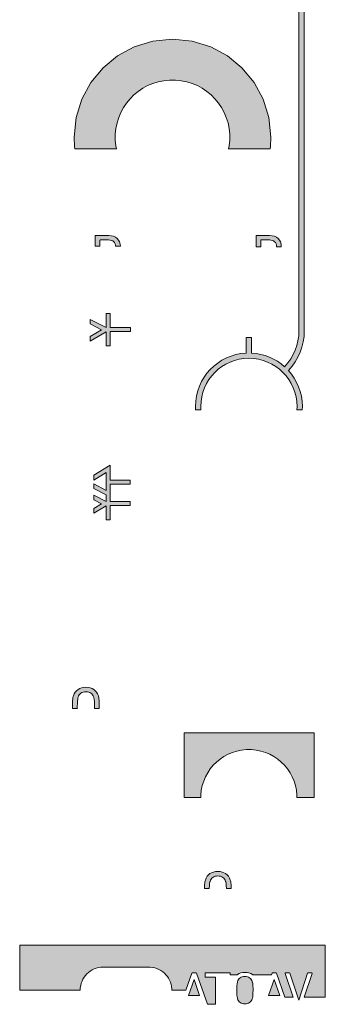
# Model space of a CAD drawing. Header units: millimetres. Extents: x -170 to -150, y -81 to 46.
# Tile 1 of 2: x -170 to -150, y -81 to -16. Entities that reach past the tile are written whole.
import ezdxf

# ---------------------------------------------------------------- set-up
doc = ezdxf.new("R2010")
doc.units = ezdxf.units.MM
doc.header["$MEASUREMENT"] = 0
doc.layers.add('Print', color=7, linetype='Continuous', lineweight=0)

# ---------------------------------------------------------------- blocks, each defined once
blk = doc.blocks.new('Block_0')
at = {"layer": 'Print', "transparency": 33554687}
h = blk.add_hatch(color=4, dxfattribs=at)
h.dxf.hatch_style = 2
h.paths.add_polyline_path([(-163.561, 29.349), (-168.998, 29.349), (-169.022, 28.861), (-168.99, 28.09), (-168.896, 27.337), (-168.742, 26.603), (-168.531, 25.893), (-168.266, 25.208), (-167.948, 24.551), (-167.581, 23.924), (-167.167, 23.33), (-166.709, 22.771), (-166.209, 22.251), (-165.669, 21.771), (-165.093, 21.334), (-164.482, 20.943), (-163.84, 20.599), (-163.169, 20.307), (-162.471, 20.068), (-162.471, 19.858), (-157.22, 19.858), (-157.22, 20.068), (-156.383, 20.363), (-155.586, 20.735), (-154.833, 21.179), (-154.128, 21.69), (-153.546, 20.988), (-153.655, 20.868), (-153.762, 20.726), (-153.855, 20.573), (-153.933, 20.411), (-153.996, 20.241), (-154.041, 20.063), (-154.069, 19.88), (-154.079, 19.69), (-154.069, 19.501), (-154.041, 19.317), (-153.996, 19.14), (-153.933, 18.97), (-153.855, 18.808), (-153.762, 18.655), (-153.655, 18.513), (-153.536, 18.381), (-153.404, 18.261), (-153.261, 18.154), (-153.109, 18.062), (-152.947, 17.983), (-152.777, 17.921), (-152.599, 17.875), (-152.415, 17.847), (-152.226, 17.838), (-152.037, 17.847), (-151.853, 17.875), (-151.676, 17.921), (-151.617, 17.942), (-151.584, 17.691), (-151.587, -37.146), (-151.633, -37.468), (-151.709, -37.781), (-151.814, -38.084), (-151.947, -38.376), (-152.107, -38.654), (-152.295, -38.917), (-152.509, -39.163), (-152.734, -38.977), (-152.974, -38.81), (-153.228, -38.664), (-153.495, -38.538), (-153.774, -38.435), (-154.063, -38.356), (-154.362, -38.301), (-154.669, -38.273), (-154.669, -37.256), (-155.022, -37.256), (-155.022, -38.273), (-155.364, -38.306), (-155.696, -38.372), (-156.016, -38.469), (-156.322, -38.594), (-156.613, -38.746), (-156.887, -38.924), (-157.142, -39.126), (-157.378, -39.35), (-157.591, -39.596), (-157.782, -39.86), (-157.947, -40.142), (-158.086, -40.441), (-158.197, -40.754), (-158.278, -41.08), (-158.328, -41.417), (-158.345, -41.764), (-158.334, -41.981), (-157.984, -41.981), (-157.995, -41.764), (-157.979, -41.442), (-157.931, -41.129), (-157.854, -40.827), (-157.748, -40.538), (-157.615, -40.262), (-157.457, -40.002), (-157.276, -39.76), (-157.073, -39.536), (-156.849, -39.333), (-156.607, -39.152), (-156.347, -38.994), (-156.072, -38.861), (-155.782, -38.755), (-155.48, -38.678), (-155.167, -38.63), (-154.845, -38.614), (-154.523, -38.63), (-154.211, -38.678), (-153.909, -38.755), (-153.619, -38.861), (-153.344, -38.994), (-153.084, -39.152), (-152.842, -39.333), (-152.618, -39.536), (-152.415, -39.76), (-152.233, -40.002), (-152.076, -40.262), (-151.943, -40.538), (-151.837, -40.827), (-151.759, -41.129), (-151.712, -41.442), (-151.695, -41.764), (-151.706, -41.981), (-151.357, -41.981), (-151.345, -41.764), (-151.361, -41.428), (-151.409, -41.101), (-151.485, -40.785), (-151.59, -40.481), (-151.721, -40.19), (-151.877, -39.914), (-152.057, -39.655), (-152.258, -39.412), (-152.021, -39.14), (-151.813, -38.849), (-151.635, -38.542), (-151.487, -38.219), (-151.371, -37.884), (-151.287, -37.537), (-151.236, -37.181), (-151.233, 17.722), (-151.276, 18.047), (-151.287, 18.096), (-151.191, 18.154), (-151.048, 18.261), (-150.917, 18.381), (-150.797, 18.513), (-150.69, 18.655), (-150.597, 18.808), (-150.519, 18.97), (-150.457, 19.14), (-150.411, 19.317), (-150.383, 19.501), (-150.373, 19.69), (-150.383, 19.88), (-150.411, 20.063), (-150.457, 20.241), (-150.519, 20.411), (-150.597, 20.573), (-150.69, 20.726), (-150.797, 20.868), (-150.917, 21), (-151.048, 21.12), (-151.191, 21.226), (-151.344, 21.319), (-151.506, 21.397), (-151.676, 21.46), (-151.853, 21.505), (-152.037, 21.534), (-152.226, 21.543), (-152.415, 21.534), (-152.599, 21.505), (-152.777, 21.46), (-152.947, 21.397), (-153.109, 21.319), (-153.261, 21.226), (-153.276, 21.215), (-153.857, 21.917), (-153.16, 22.584), (-152.536, 23.321), (-152.254, 23.713), (-151.991, 24.121), (-151.75, 24.543), (-151.532, 24.978), (-151.336, 25.427), (-151.163, 25.887), (-151.015, 26.359), (-150.893, 26.841), (-150.796, 27.333), (-150.726, 27.834), (-150.683, 28.344), (-150.669, 28.861), (-150.693, 29.349), (-156.13, 29.349), (-156.1, 29.054), (-156.1, 28.668), (-156.139, 28.29), (-156.213, 27.924), (-156.323, 27.572), (-156.465, 27.235), (-156.638, 26.917), (-156.84, 26.617), (-157.07, 26.34), (-157.324, 26.085), (-157.602, 25.856), (-157.901, 25.654), (-158.22, 25.481), (-158.556, 25.339), (-158.908, 25.229), (-159.274, 25.154), (-159.652, 25.116), (-160.038, 25.116), (-160.417, 25.154), (-160.783, 25.229), (-161.135, 25.339), (-161.471, 25.481), (-161.79, 25.654), (-162.089, 25.856), (-162.367, 26.085), (-162.621, 26.34), (-162.85, 26.617), (-163.053, 26.917), (-163.226, 27.235), (-163.368, 27.572), (-163.477, 27.924), (-163.552, 28.29), (-163.591, 28.668), (-163.591, 29.054)])
h = blk.add_hatch(color=4, dxfattribs=at)
h.dxf.hatch_style = 2
h.paths.add_polyline_path([(-162.089, -21.134), (-161.79, -20.932), (-161.471, -20.758), (-161.135, -20.616), (-160.783, -20.507), (-160.417, -20.432), (-160.038, -20.394), (-159.652, -20.394), (-159.274, -20.432), (-158.908, -20.507), (-158.556, -20.616), (-158.22, -20.758), (-157.901, -20.932), (-157.602, -21.134), (-157.324, -21.363), (-157.07, -21.617), (-156.84, -21.895), (-156.638, -22.194), (-156.465, -22.513), (-156.323, -22.849), (-156.213, -23.201), (-156.139, -23.568), (-156.1, -23.946), (-156.1, -24.332), (-156.139, -24.71), (-156.175, -24.888), (-153.461, -24.888), (-153.442, -24.749), (-153.413, -24.139), (-153.543, -22.842), (-153.918, -21.635), (-154.511, -20.542), (-155.297, -19.59), (-156.249, -18.805), (-157.342, -18.211), (-158.549, -17.837), (-159.845, -17.706), (-161.142, -17.837), (-162.349, -18.211), (-163.442, -18.805), (-164.394, -19.59), (-165.18, -20.542), (-165.773, -21.635), (-166.147, -22.842), (-166.278, -24.139), (-166.249, -24.749), (-166.23, -24.888), (-163.516, -24.888), (-163.552, -24.71), (-163.591, -24.332), (-163.591, -23.946), (-163.552, -23.568), (-163.477, -23.201), (-163.368, -22.849), (-163.226, -22.513), (-163.053, -22.194), (-162.85, -21.895), (-162.621, -21.617), (-162.367, -21.363)])
h = blk.add_hatch(color=4, dxfattribs=at)
h.dxf.hatch_style = 2
h.paths.add_polyline_path([(-164.593, -30.881), (-164.592, -30.877), (-164.59, -30.873), (-164.588, -30.87), (-164.585, -30.868), (-164.581, -30.866), (-164.577, -30.865), (-164.572, -30.865), (-164.036, -30.865), (-163.931, -30.872), (-163.838, -30.894), (-163.757, -30.93), (-163.69, -30.979), (-163.637, -31.04), (-163.598, -31.112), (-163.575, -31.195), (-163.569, -31.261), (-163.259, -31.261), (-163.27, -31.133), (-163.311, -30.993), (-163.376, -30.871), (-163.464, -30.768), (-163.574, -30.684), (-163.704, -30.623), (-163.853, -30.585), (-164.018, -30.572), (-164.871, -30.572), (-164.879, -30.573), (-164.886, -30.575), (-164.892, -30.578), (-164.897, -30.582), (-164.901, -30.587), (-164.904, -30.593), (-164.906, -30.6), (-164.907, -30.608), (-164.907, -31.261), (-164.593, -31.261), (-164.593, -30.886)])
h = blk.add_hatch(color=4, dxfattribs=at)
h.dxf.hatch_style = 2
h.paths.add_polyline_path([(-152.728, -31.306), (-152.726, -31.288), (-152.74, -31.133), (-152.78, -30.993), (-152.845, -30.871), (-152.934, -30.768), (-153.044, -30.684), (-153.174, -30.623), (-153.322, -30.585), (-153.488, -30.572), (-154.341, -30.572), (-154.349, -30.573), (-154.355, -30.575), (-154.361, -30.578), (-154.367, -30.582), (-154.371, -30.587), (-154.374, -30.593), (-154.376, -30.6), (-154.376, -30.608), (-154.376, -31.306), (-154.062, -31.306), (-154.062, -30.886), (-154.062, -30.881), (-154.061, -30.877), (-154.059, -30.873), (-154.057, -30.87), (-154.054, -30.868), (-154.051, -30.866), (-154.046, -30.865), (-154.041, -30.865), (-153.505, -30.865), (-153.4, -30.872), (-153.307, -30.894), (-153.227, -30.93), (-153.16, -30.979), (-153.107, -31.04), (-153.068, -31.112), (-153.044, -31.195), (-153.036, -31.288), (-153.038, -31.306)])
h = blk.add_hatch(color=4, dxfattribs=at)
h.dxf.hatch_style = 2
h.paths.add_polyline_path([(-162.603, -36.604), (-163.92, -36.604), (-163.92, -35.675), (-164.185, -35.675), (-164.185, -36.605), (-165.225, -36.064), (-165.225, -36.362), (-164.486, -36.747), (-165.225, -37.194), (-165.225, -37.503), (-164.185, -36.874), (-164.185, -37.798), (-163.92, -37.798), (-163.92, -36.869), (-162.603, -36.869)])
h = blk.add_hatch(color=4, dxfattribs=at)
h.dxf.hatch_style = 2
h.paths.add_polyline_path([(-163.917, -47.703), (-163.917, -46.864), (-162.623, -46.864), (-162.623, -46.6), (-163.917, -46.6), (-163.917, -45.623), (-164.998, -46.277), (-164.998, -46.586), (-164.182, -46.092), (-164.182, -47.069), (-164.182, -47.069), (-164.182, -47.266), (-164.998, -46.842), (-164.998, -47.14), (-164.182, -47.565), (-164.182, -47.999), (-164.998, -47.575), (-164.998, -47.873), (-164.483, -48.141), (-164.998, -48.452), (-164.998, -48.761), (-164.182, -48.268), (-164.182, -49.192), (-163.918, -49.192), (-163.918, -48.263), (-162.623, -48.263), (-162.623, -47.998), (-163.918, -47.998), (-163.918, -47.702)])
h = blk.add_hatch(color=4, dxfattribs=at)
h.dxf.hatch_style = 2
h.paths.add_polyline_path([(-164.641, -61.554), (-164.641, -61.047), (-164.657, -60.892), (-164.667, -60.83), (-164.681, -60.774), (-164.697, -60.722), (-164.751, -60.591), (-164.82, -60.478), (-164.903, -60.382), (-165, -60.303), (-165.11, -60.241), (-165.233, -60.197), (-165.368, -60.17), (-165.515, -60.161), (-165.66, -60.17), (-165.794, -60.197), (-165.917, -60.241), (-166.026, -60.303), (-166.123, -60.382), (-166.206, -60.478), (-166.275, -60.591), (-166.329, -60.722), (-166.345, -60.774), (-166.359, -60.83), (-166.37, -60.892), (-166.385, -61.047), (-166.385, -61.554), (-166.073, -61.554), (-166.074, -61.519), (-166.066, -61.084), (-166.052, -60.944), (-166.033, -60.846), (-166.023, -60.81), (-165.99, -60.729), (-165.949, -60.657), (-165.899, -60.596), (-165.84, -60.546), (-165.772, -60.506), (-165.695, -60.477), (-165.609, -60.46), (-165.515, -60.454), (-165.419, -60.46), (-165.332, -60.477), (-165.255, -60.506), (-165.186, -60.546), (-165.127, -60.596), (-165.077, -60.657), (-165.036, -60.729), (-165.004, -60.81), (-164.993, -60.846), (-164.974, -60.944), (-164.96, -61.084), (-164.952, -61.278), (-164.957, -61.554)])
h = blk.add_hatch(color=4, dxfattribs=at)
h.dxf.hatch_style = 2
h.paths.add_polyline_path([(-150.574, -67.381), (-150.574, -63.139), (-159.074, -63.139), (-159.074, -67.381), (-157.991, -67.381), (-157.991, -67.227), (-157.959, -66.909), (-157.896, -66.602), (-157.804, -66.306), (-157.685, -66.023), (-157.539, -65.756), (-157.37, -65.504), (-157.177, -65.271), (-156.963, -65.057), (-156.73, -64.865), (-156.479, -64.695), (-156.211, -64.55), (-155.929, -64.43), (-155.633, -64.338), (-155.325, -64.275), (-155.008, -64.243), (-154.683, -64.243), (-154.366, -64.275), (-154.058, -64.338), (-153.762, -64.43), (-153.48, -64.55), (-153.212, -64.695), (-152.961, -64.865), (-152.727, -65.057), (-152.514, -65.271), (-152.321, -65.504), (-152.151, -65.756), (-152.006, -66.023), (-151.887, -66.306), (-151.795, -66.602), (-151.732, -66.909), (-151.7, -67.227), (-151.7, -67.381)])
h = blk.add_hatch(color=4, dxfattribs=at)
h.dxf.hatch_style = 2
h.paths.add_polyline_path([(-156.008, -73.344), (-156.008, -73.109), (-156.023, -72.954), (-156.034, -72.891), (-156.047, -72.836), (-156.063, -72.783), (-156.117, -72.653), (-156.186, -72.539), (-156.269, -72.443), (-156.366, -72.364), (-156.477, -72.302), (-156.6, -72.258), (-156.735, -72.232), (-156.881, -72.223), (-157.027, -72.232), (-157.161, -72.258), (-157.283, -72.302), (-157.393, -72.364), (-157.49, -72.443), (-157.573, -72.539), (-157.642, -72.653), (-157.696, -72.783), (-157.712, -72.836), (-157.725, -72.891), (-157.736, -72.954), (-157.751, -73.109), (-157.751, -73.344), (-157.436, -73.344), (-157.433, -73.145), (-157.418, -73.005), (-157.399, -72.908), (-157.389, -72.871), (-157.357, -72.79), (-157.316, -72.719), (-157.266, -72.658), (-157.206, -72.607), (-157.139, -72.567), (-157.062, -72.539), (-156.976, -72.521), (-156.881, -72.515), (-156.785, -72.521), (-156.699, -72.539), (-156.621, -72.567), (-156.553, -72.607), (-156.494, -72.658), (-156.443, -72.719), (-156.402, -72.79), (-156.37, -72.871), (-156.36, -72.908), (-156.341, -73.005), (-156.326, -73.145), (-156.318, -73.339), (-156.318, -73.344)])
h = blk.add_hatch(color=4, dxfattribs=at)
h.dxf.hatch_style = 2
h.paths.add_polyline_path([(-169.845, -77.054), (-169.845, -79.99), (-165.885, -79.99), (-165.878, -79.838), (-165.855, -79.689), (-165.818, -79.546), (-165.767, -79.408), (-165.704, -79.277), (-165.629, -79.153), (-165.543, -79.038), (-165.446, -78.931), (-165.339, -78.834), (-165.224, -78.748), (-165.1, -78.673), (-164.969, -78.61), (-164.831, -78.559), (-164.688, -78.522), (-164.539, -78.499), (-161.308, -78.494), (-161.157, -78.509), (-161.01, -78.539), (-160.87, -78.583), (-160.735, -78.64), (-160.608, -78.709), (-160.488, -78.79), (-160.377, -78.881), (-160.275, -78.983), (-160.183, -79.094), (-160.103, -79.214), (-160.033, -79.341), (-159.976, -79.476), (-159.933, -79.617), (-159.903, -79.763), (-159.887, -79.914), (-159.887, -79.99), (-158.966, -79.99), (-158.573, -78.892), (-158.57, -78.885), (-158.566, -78.879), (-158.562, -78.875), (-158.557, -78.871), (-158.551, -78.868), (-158.544, -78.866), (-158.536, -78.865), (-158.318, -78.865), (-158.31, -78.866), (-158.303, -78.868), (-158.296, -78.871), (-158.29, -78.875), (-158.285, -78.879), (-158.281, -78.885), (-158.278, -78.892), (-157.561, -80.923), (-157.041, -80.923), (-157.041, -79.163), (-157.041, -79.158), (-157.042, -79.154), (-157.044, -79.151), (-157.046, -79.148), (-157.049, -79.146), (-157.052, -79.144), (-157.056, -79.143), (-157.061, -79.143), (-157.683, -79.143), (-157.69, -79.142), (-157.697, -79.141), (-157.703, -79.138), (-157.708, -79.134), (-157.711, -79.129), (-157.714, -79.123), (-157.716, -79.117), (-157.717, -79.11), (-157.717, -78.899), (-157.716, -78.892), (-157.714, -78.885), (-157.711, -78.879), (-157.708, -78.875), (-157.703, -78.871), (-157.697, -78.868), (-157.69, -78.866), (-157.683, -78.865), (-156.101, -78.865), (-156.094, -78.866), (-156.087, -78.868), (-156.082, -78.871), (-156.077, -78.875), (-156.073, -78.879), (-156.07, -78.885), (-156.068, -78.892), (-156.068, -78.899), (-156.068, -78.988), (-155.624, -78.988), (-155.593, -78.963), (-155.489, -78.904), (-155.373, -78.862), (-155.246, -78.837), (-155.108, -78.829), (-154.969, -78.837), (-154.841, -78.862), (-154.724, -78.904), (-154.62, -78.963), (-154.589, -78.988), (-153.367, -78.988), (-153.333, -78.892), (-153.33, -78.885), (-153.326, -78.879), (-153.322, -78.875), (-153.317, -78.871), (-153.311, -78.868), (-153.304, -78.866), (-153.296, -78.865), (-153.078, -78.865), (-153.07, -78.866), (-153.062, -78.868), (-153.056, -78.871), (-153.05, -78.875), (-153.045, -78.879), (-153.041, -78.885), (-153.038, -78.892), (-152.489, -80.445), (-151.948, -80.445), (-152.466, -78.896), (-152.466, -78.888), (-152.465, -78.881), (-152.463, -78.876), (-152.459, -78.871), (-152.453, -78.868), (-152.447, -78.866), (-152.44, -78.865), (-152.203, -78.866), (-152.194, -78.867), (-152.187, -78.87), (-152.181, -78.873), (-152.176, -78.878), (-152.172, -78.884), (-152.168, -78.891), (-151.583, -80.655), (-151.576, -80.655), (-151.012, -78.891), (-151.008, -78.884), (-151.004, -78.878), (-150.999, -78.873), (-150.993, -78.87), (-150.987, -78.867), (-150.979, -78.866), (-150.971, -78.865), (-150.74, -78.865), (-150.733, -78.866), (-150.727, -78.868), (-150.721, -78.871), (-150.717, -78.876), (-150.715, -78.881), (-150.713, -78.888), (-150.714, -78.896), (-151.229, -80.445), (-149.845, -80.445), (-149.845, -77.054)])
h = blk.add_hatch(color=4, dxfattribs=at)
h.dxf.hatch_style = 2
h.paths.add_polyline_path([(-158.432, -79.304), (-158.793, -80.337), (-158.068, -80.337), (-158.426, -79.304)])
h = blk.add_hatch(color=4, dxfattribs=at)
h.dxf.hatch_style = 2
h.paths.add_polyline_path([(-154.595, -79.571), (-154.613, -79.479), (-154.623, -79.444), (-154.653, -79.367), (-154.693, -79.3), (-154.74, -79.242), (-154.796, -79.194), (-154.861, -79.156), (-154.935, -79.129), (-155.017, -79.112), (-155.108, -79.106), (-155.198, -79.112), (-155.279, -79.129), (-155.352, -79.156), (-155.417, -79.194), (-155.473, -79.242), (-155.52, -79.3), (-155.559, -79.367), (-155.59, -79.444), (-155.599, -79.479), (-155.617, -79.571), (-155.631, -79.704), (-155.639, -80.117), (-155.631, -80.302), (-155.617, -80.434), (-155.599, -80.527), (-155.59, -80.562), (-155.559, -80.638), (-155.52, -80.706), (-155.473, -80.764), (-155.417, -80.812), (-155.352, -80.85), (-155.279, -80.877), (-155.198, -80.894), (-155.108, -80.899), (-155.017, -80.894), (-154.935, -80.877), (-154.861, -80.85), (-154.796, -80.812), (-154.74, -80.764), (-154.693, -80.706), (-154.653, -80.638), (-154.623, -80.562), (-154.613, -80.527), (-154.595, -80.434), (-154.582, -80.302), (-154.574, -79.888), (-154.582, -79.704)])
h = blk.add_hatch(color=4, dxfattribs=at)
h.dxf.hatch_style = 2
h.paths.add_polyline_path([(-153.192, -79.304), (-153.553, -80.337), (-152.827, -80.337), (-153.185, -79.304)])
at = {"layer": 'Print'}
blk.add_lwpolyline([(-151.584, 17.691), (-151.587, -37.146), (-151.633, -37.468), (-151.709, -37.781), (-151.814, -38.084), (-151.947, -38.376), (-152.107, -38.654), (-152.295, -38.917), (-152.509, -39.163), (-152.734, -38.977), (-152.974, -38.81), (-153.228, -38.664), (-153.495, -38.538), (-153.774, -38.435), (-154.063, -38.356), (-154.362, -38.301), (-154.669, -38.273), (-154.669, -37.256), (-155.022, -37.256), (-155.022, -38.273), (-155.364, -38.306), (-155.696, -38.372), (-156.016, -38.469), (-156.322, -38.594), (-156.613, -38.746), (-156.887, -38.924), (-157.142, -39.126), (-157.378, -39.35), (-157.591, -39.596), (-157.782, -39.86), (-157.947, -40.142), (-158.086, -40.441), (-158.197, -40.754), (-158.278, -41.08), (-158.328, -41.417), (-158.345, -41.764), (-158.334, -41.981), (-157.984, -41.981), (-157.995, -41.764), (-157.979, -41.442), (-157.931, -41.129), (-157.854, -40.827), (-157.748, -40.538), (-157.615, -40.262), (-157.457, -40.002), (-157.276, -39.76), (-157.073, -39.536), (-156.849, -39.333), (-156.607, -39.152), (-156.347, -38.994), (-156.072, -38.861), (-155.782, -38.755), (-155.48, -38.678), (-155.167, -38.63), (-154.845, -38.614), (-154.523, -38.63), (-154.211, -38.678), (-153.909, -38.755), (-153.619, -38.861), (-153.344, -38.994), (-153.084, -39.152), (-152.842, -39.333), (-152.618, -39.536), (-152.415, -39.76), (-152.233, -40.002), (-152.076, -40.262), (-151.943, -40.538), (-151.837, -40.827), (-151.759, -41.129), (-151.712, -41.442), (-151.695, -41.764), (-151.706, -41.981), (-151.357, -41.981), (-151.345, -41.764), (-151.361, -41.428), (-151.409, -41.101), (-151.485, -40.785), (-151.59, -40.481), (-151.721, -40.19), (-151.877, -39.914), (-152.057, -39.655), (-152.258, -39.412), (-152.021, -39.14), (-151.813, -38.849), (-151.635, -38.542), (-151.487, -38.219), (-151.371, -37.884), (-151.287, -37.537), (-151.236, -37.181), (-151.233, 17.722)], dxfattribs=at)
for points in [[(-162.089, -21.134), (-161.79, -20.932), (-161.471, -20.758), (-161.135, -20.616), (-160.783, -20.507), (-160.417, -20.432), (-160.038, -20.394), (-159.652, -20.394), (-159.274, -20.432), (-158.908, -20.507), (-158.556, -20.616), (-158.22, -20.758), (-157.901, -20.932), (-157.602, -21.134), (-157.324, -21.363), (-157.07, -21.617), (-156.84, -21.895), (-156.638, -22.194), (-156.465, -22.513), (-156.323, -22.849), (-156.213, -23.201), (-156.139, -23.568), (-156.1, -23.946), (-156.1, -24.332), (-156.139, -24.71), (-156.175, -24.888), (-153.461, -24.888), (-153.442, -24.749), (-153.413, -24.139), (-153.543, -22.842), (-153.918, -21.635), (-154.511, -20.542), (-155.297, -19.59), (-156.249, -18.805), (-157.342, -18.211), (-158.549, -17.837), (-159.845, -17.706), (-161.142, -17.837), (-162.349, -18.211), (-163.442, -18.805), (-164.394, -19.59), (-165.18, -20.542), (-165.773, -21.635), (-166.147, -22.842), (-166.278, -24.139), (-166.249, -24.749), (-166.23, -24.888), (-163.516, -24.888), (-163.552, -24.71), (-163.591, -24.332), (-163.591, -23.946), (-163.552, -23.568), (-163.477, -23.201), (-163.368, -22.849), (-163.226, -22.513), (-163.053, -22.194), (-162.85, -21.895), (-162.621, -21.617), (-162.367, -21.363)], [(-164.593, -30.881), (-164.592, -30.877), (-164.59, -30.873), (-164.588, -30.87), (-164.585, -30.868), (-164.581, -30.866), (-164.577, -30.865), (-164.572, -30.865), (-164.036, -30.865), (-163.931, -30.872), (-163.838, -30.894), (-163.757, -30.93), (-163.69, -30.979), (-163.637, -31.04), (-163.598, -31.112), (-163.575, -31.195), (-163.569, -31.261), (-163.259, -31.261), (-163.27, -31.133), (-163.311, -30.993), (-163.376, -30.871), (-163.464, -30.768), (-163.574, -30.684), (-163.704, -30.623), (-163.853, -30.585), (-164.018, -30.572), (-164.871, -30.572), (-164.879, -30.573), (-164.886, -30.575), (-164.892, -30.578), (-164.897, -30.582), (-164.901, -30.587), (-164.904, -30.593), (-164.906, -30.6), (-164.907, -30.608), (-164.907, -31.261), (-164.593, -31.261), (-164.593, -30.886)], [(-152.728, -31.306), (-152.726, -31.288), (-152.74, -31.133), (-152.78, -30.993), (-152.845, -30.871), (-152.934, -30.768), (-153.044, -30.684), (-153.174, -30.623), (-153.322, -30.585), (-153.488, -30.572), (-154.341, -30.572), (-154.349, -30.573), (-154.355, -30.575), (-154.361, -30.578), (-154.367, -30.582), (-154.371, -30.587), (-154.374, -30.593), (-154.376, -30.6), (-154.376, -30.608), (-154.376, -31.306), (-154.062, -31.306), (-154.062, -30.886), (-154.062, -30.881), (-154.061, -30.877), (-154.059, -30.873), (-154.057, -30.87), (-154.054, -30.868), (-154.051, -30.866), (-154.046, -30.865), (-154.041, -30.865), (-153.505, -30.865), (-153.4, -30.872), (-153.307, -30.894), (-153.227, -30.93), (-153.16, -30.979), (-153.107, -31.04), (-153.068, -31.112), (-153.044, -31.195), (-153.036, -31.288), (-153.038, -31.306)], [(-162.603, -36.604), (-163.92, -36.604), (-163.92, -35.675), (-164.185, -35.675), (-164.185, -36.605), (-165.225, -36.064), (-165.225, -36.362), (-164.486, -36.747), (-165.225, -37.194), (-165.225, -37.503), (-164.185, -36.874), (-164.185, -37.798), (-163.92, -37.798), (-163.92, -36.869), (-162.603, -36.869)], [(-163.917, -47.703), (-163.917, -46.864), (-162.623, -46.864), (-162.623, -46.6), (-163.917, -46.6), (-163.917, -45.623), (-164.998, -46.277), (-164.998, -46.586), (-164.182, -46.092), (-164.182, -47.069), (-164.182, -47.069), (-164.182, -47.266), (-164.998, -46.842), (-164.998, -47.14), (-164.182, -47.565), (-164.182, -47.999), (-164.998, -47.575), (-164.998, -47.873), (-164.483, -48.141), (-164.998, -48.452), (-164.998, -48.761), (-164.182, -48.268), (-164.182, -49.192), (-163.918, -49.192), (-163.918, -48.263), (-162.623, -48.263), (-162.623, -47.998), (-163.918, -47.998), (-163.918, -47.702)], [(-164.641, -61.554), (-164.641, -61.047), (-164.657, -60.892), (-164.667, -60.83), (-164.681, -60.774), (-164.697, -60.722), (-164.751, -60.591), (-164.82, -60.478), (-164.903, -60.382), (-165, -60.303), (-165.11, -60.241), (-165.233, -60.197), (-165.368, -60.17), (-165.515, -60.161), (-165.66, -60.17), (-165.794, -60.197), (-165.917, -60.241), (-166.026, -60.303), (-166.123, -60.382), (-166.206, -60.478), (-166.275, -60.591), (-166.329, -60.722), (-166.345, -60.774), (-166.359, -60.83), (-166.37, -60.892), (-166.385, -61.047), (-166.385, -61.554), (-166.073, -61.554), (-166.074, -61.519), (-166.066, -61.084), (-166.052, -60.944), (-166.033, -60.846), (-166.023, -60.81), (-165.99, -60.729), (-165.949, -60.657), (-165.899, -60.596), (-165.84, -60.546), (-165.772, -60.506), (-165.695, -60.477), (-165.609, -60.46), (-165.515, -60.454), (-165.419, -60.46), (-165.332, -60.477), (-165.255, -60.506), (-165.186, -60.546), (-165.127, -60.596), (-165.077, -60.657), (-165.036, -60.729), (-165.004, -60.81), (-164.993, -60.846), (-164.974, -60.944), (-164.96, -61.084), (-164.952, -61.278), (-164.957, -61.554)], [(-150.574, -67.381), (-150.574, -63.139), (-159.074, -63.139), (-159.074, -67.381), (-157.991, -67.381), (-157.991, -67.227), (-157.959, -66.909), (-157.896, -66.602), (-157.804, -66.306), (-157.685, -66.023), (-157.539, -65.756), (-157.37, -65.504), (-157.177, -65.271), (-156.963, -65.057), (-156.73, -64.865), (-156.479, -64.695), (-156.211, -64.55), (-155.929, -64.43), (-155.633, -64.338), (-155.325, -64.275), (-155.008, -64.243), (-154.683, -64.243), (-154.366, -64.275), (-154.058, -64.338), (-153.762, -64.43), (-153.48, -64.55), (-153.212, -64.695), (-152.961, -64.865), (-152.727, -65.057), (-152.514, -65.271), (-152.321, -65.504), (-152.151, -65.756), (-152.006, -66.023), (-151.887, -66.306), (-151.795, -66.602), (-151.732, -66.909), (-151.7, -67.227), (-151.7, -67.381)], [(-156.008, -73.344), (-156.008, -73.109), (-156.023, -72.954), (-156.034, -72.891), (-156.047, -72.836), (-156.063, -72.783), (-156.117, -72.653), (-156.186, -72.539), (-156.269, -72.443), (-156.366, -72.364), (-156.477, -72.302), (-156.6, -72.258), (-156.735, -72.232), (-156.881, -72.223), (-157.027, -72.232), (-157.161, -72.258), (-157.283, -72.302), (-157.393, -72.364), (-157.49, -72.443), (-157.573, -72.539), (-157.642, -72.653), (-157.696, -72.783), (-157.712, -72.836), (-157.725, -72.891), (-157.736, -72.954), (-157.751, -73.109), (-157.751, -73.344), (-157.436, -73.344), (-157.433, -73.145), (-157.418, -73.005), (-157.399, -72.908), (-157.389, -72.871), (-157.357, -72.79), (-157.316, -72.719), (-157.266, -72.658), (-157.206, -72.607), (-157.139, -72.567), (-157.062, -72.539), (-156.976, -72.521), (-156.881, -72.515), (-156.785, -72.521), (-156.699, -72.539), (-156.621, -72.567), (-156.553, -72.607), (-156.494, -72.658), (-156.443, -72.719), (-156.402, -72.79), (-156.37, -72.871), (-156.36, -72.908), (-156.341, -73.005), (-156.326, -73.145), (-156.318, -73.339), (-156.318, -73.344)], [(-169.845, -77.054), (-169.845, -79.99), (-165.885, -79.99), (-165.878, -79.838), (-165.855, -79.689), (-165.818, -79.546), (-165.767, -79.408), (-165.704, -79.277), (-165.629, -79.153), (-165.543, -79.038), (-165.446, -78.931), (-165.339, -78.834), (-165.224, -78.748), (-165.1, -78.673), (-164.969, -78.61), (-164.831, -78.559), (-164.688, -78.522), (-164.539, -78.499), (-161.308, -78.494), (-161.157, -78.509), (-161.01, -78.539), (-160.87, -78.583), (-160.735, -78.64), (-160.608, -78.709), (-160.488, -78.79), (-160.377, -78.881), (-160.275, -78.983), (-160.183, -79.094), (-160.103, -79.214), (-160.033, -79.341), (-159.976, -79.476), (-159.933, -79.617), (-159.903, -79.763), (-159.887, -79.914), (-159.887, -79.99), (-158.966, -79.99), (-158.573, -78.892), (-158.57, -78.885), (-158.566, -78.879), (-158.562, -78.875), (-158.557, -78.871), (-158.551, -78.868), (-158.544, -78.866), (-158.536, -78.865), (-158.318, -78.865), (-158.31, -78.866), (-158.303, -78.868), (-158.296, -78.871), (-158.29, -78.875), (-158.285, -78.879), (-158.281, -78.885), (-158.278, -78.892), (-157.561, -80.923), (-157.041, -80.923), (-157.041, -79.163), (-157.041, -79.158), (-157.042, -79.154), (-157.044, -79.151), (-157.046, -79.148), (-157.049, -79.146), (-157.052, -79.144), (-157.056, -79.143), (-157.061, -79.143), (-157.683, -79.143), (-157.69, -79.142), (-157.697, -79.141), (-157.703, -79.138), (-157.708, -79.134), (-157.711, -79.129), (-157.714, -79.123), (-157.716, -79.117), (-157.717, -79.11), (-157.717, -78.899), (-157.716, -78.892), (-157.714, -78.885), (-157.711, -78.879), (-157.708, -78.875), (-157.703, -78.871), (-157.697, -78.868), (-157.69, -78.866), (-157.683, -78.865), (-156.101, -78.865), (-156.094, -78.866), (-156.087, -78.868), (-156.082, -78.871), (-156.077, -78.875), (-156.073, -78.879), (-156.07, -78.885), (-156.068, -78.892), (-156.068, -78.899), (-156.068, -78.988), (-155.624, -78.988), (-155.593, -78.963), (-155.489, -78.904), (-155.373, -78.862), (-155.246, -78.837), (-155.108, -78.829), (-154.969, -78.837), (-154.841, -78.862), (-154.724, -78.904), (-154.62, -78.963), (-154.589, -78.988), (-153.367, -78.988), (-153.333, -78.892), (-153.33, -78.885), (-153.326, -78.879), (-153.322, -78.875), (-153.317, -78.871), (-153.311, -78.868), (-153.304, -78.866), (-153.296, -78.865), (-153.078, -78.865), (-153.07, -78.866), (-153.062, -78.868), (-153.056, -78.871), (-153.05, -78.875), (-153.045, -78.879), (-153.041, -78.885), (-153.038, -78.892), (-152.489, -80.445), (-151.948, -80.445), (-152.466, -78.896), (-152.466, -78.888), (-152.465, -78.881), (-152.463, -78.876), (-152.459, -78.871), (-152.453, -78.868), (-152.447, -78.866), (-152.44, -78.865), (-152.203, -78.866), (-152.194, -78.867), (-152.187, -78.87), (-152.181, -78.873), (-152.176, -78.878), (-152.172, -78.884), (-152.168, -78.891), (-151.583, -80.655), (-151.576, -80.655), (-151.012, -78.891), (-151.008, -78.884), (-151.004, -78.878), (-150.999, -78.873), (-150.993, -78.87), (-150.987, -78.867), (-150.979, -78.866), (-150.971, -78.865), (-150.74, -78.865), (-150.733, -78.866), (-150.727, -78.868), (-150.721, -78.871), (-150.717, -78.876), (-150.715, -78.881), (-150.713, -78.888), (-150.714, -78.896), (-151.229, -80.445), (-149.845, -80.445), (-149.845, -77.054)], [(-158.432, -79.304), (-158.793, -80.337), (-158.068, -80.337), (-158.426, -79.304)], [(-154.595, -79.571), (-154.613, -79.479), (-154.623, -79.444), (-154.653, -79.367), (-154.693, -79.3), (-154.74, -79.242), (-154.796, -79.194), (-154.861, -79.156), (-154.935, -79.129), (-155.017, -79.112), (-155.108, -79.106), (-155.198, -79.112), (-155.279, -79.129), (-155.352, -79.156), (-155.417, -79.194), (-155.473, -79.242), (-155.52, -79.3), (-155.559, -79.367), (-155.59, -79.444), (-155.599, -79.479), (-155.617, -79.571), (-155.631, -79.704), (-155.639, -80.117), (-155.631, -80.302), (-155.617, -80.434), (-155.599, -80.527), (-155.59, -80.562), (-155.559, -80.638), (-155.52, -80.706), (-155.473, -80.764), (-155.417, -80.812), (-155.352, -80.85), (-155.279, -80.877), (-155.198, -80.894), (-155.108, -80.899), (-155.017, -80.894), (-154.935, -80.877), (-154.861, -80.85), (-154.796, -80.812), (-154.74, -80.764), (-154.693, -80.706), (-154.653, -80.638), (-154.623, -80.562), (-154.613, -80.527), (-154.595, -80.434), (-154.582, -80.302), (-154.574, -79.888), (-154.582, -79.704)], [(-153.192, -79.304), (-153.553, -80.337), (-152.827, -80.337), (-153.185, -79.304)]]:
    blk.add_lwpolyline(points, close=True, dxfattribs=at)

msp = doc.modelspace()

# ---------------------------------------------------------------- block references
at = {"layer": 'Print'}
msp.add_blockref('Block_0', (0, 0), dxfattribs=at)

doc.saveas('drawing.dxf')
